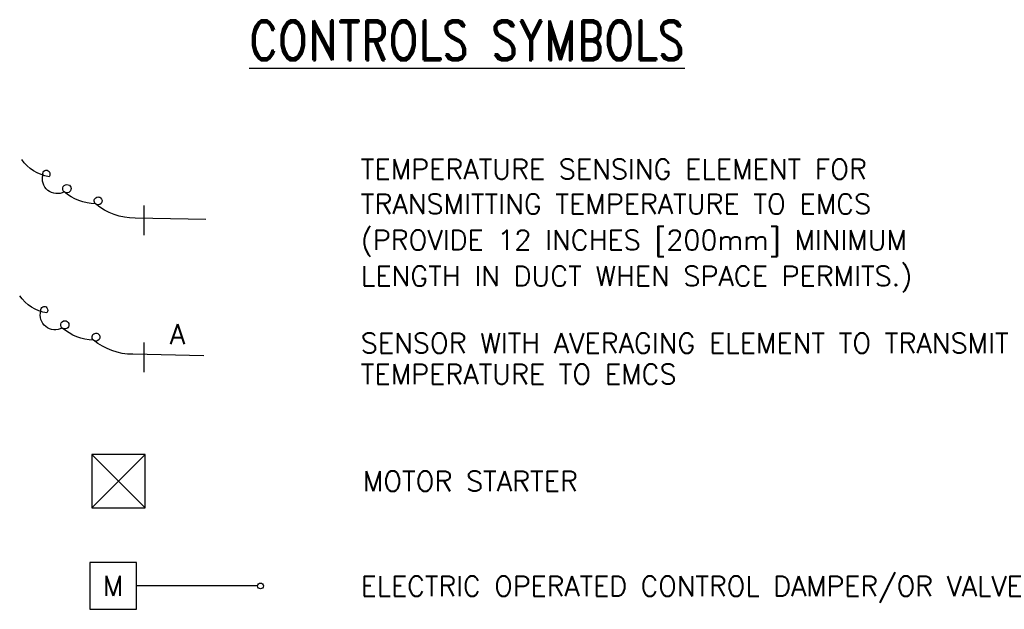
# Model space of a CAD drawing. Header units: inches. Extents: x 1.84 to 6.48, y -2.96 to -0.18.
import ezdxf
from ezdxf.enums import TextEntityAlignment as Align

# ---------------------------------------------------------------- set-up
doc = ezdxf.new("R2010")
doc.units = ezdxf.units.IN
doc.header["$MEASUREMENT"] = 0
for name, color, linetype in [('M-DETL-MEDM', 4, 'Continuous'), ('M-DETL-TEXT', 2, 'Continuous'), ('M-DETL-THIN', 2, 'Continuous')]:
    doc.layers.add(name, color=color, linetype=linetype)
doc.styles.add('ROMAND', font='romand.shx', dxfattribs={"width": 0.8})
doc.styles.add('Romans', font='romans.shx')

msp = doc.modelspace()

# ---------------------------------------------------------------- linework, layer by layer
at = {"layer": 'M-DETL-MEDM'}
for p, q in [((2.4283, -1.0589), (2.4283, -1.1984)), ((2.4283, -1.7035), (2.4283, -1.8431)), ((2.1842, -2.4812), (2.4342, -2.2312)), ((2.1842, -2.2312), (2.4342, -2.4812))]:
    msp.add_line(p, q, dxfattribs=at)
for points in [[(2.7202, -1.1248), (2.3872, -1.1181), (2.3872, -1.1181, -0.17391), (2.2016, -1.0515), (2.2016, -1.0515, -1.006427), (2.2254, -1.0229), (2.2254, -1.0229, -0.993614), (2.2016, -1.0515), (2.2016, -1.0515, -0.167571), (2.054, -0.9944), (2.054, -0.9944, -0.833106), (2.073, -0.9611), (2.073, -0.9611, -1.200328), (2.054, -0.9944), (2.054, -0.9944, -0.673498), (1.954, -0.9135), (1.954, -0.9135, -0.836484), (1.9826, -0.8993), (1.9826, -0.8993, -0.331896), (1.9826, -0.9231), (1.9826, -0.9231, -0.205348), (1.854, -0.8422)], [(2.7104, -1.7659), (2.3774, -1.7592), (2.3774, -1.7592, -0.17391), (2.1918, -1.6926), (2.1918, -1.6926, -1.006427), (2.2156, -1.6641), (2.2156, -1.6641, -0.993614), (2.1918, -1.6926), (2.1918, -1.6926, -0.167571), (2.0442, -1.6355), (2.0442, -1.6355, -0.833106), (2.0633, -1.6022), (2.0633, -1.6022, -1.200328), (2.0442, -1.6355), (2.0442, -1.6355, -0.673498), (1.9442, -1.5547), (1.9442, -1.5547, -0.836484), (1.9728, -1.5404), (1.9728, -1.5404, -0.331896), (1.9728, -1.5642), (1.9728, -1.5642, -0.205348), (1.8443, -1.4833)]]:
    msp.add_lwpolyline(points, format="xyb", dxfattribs=at)
for points in [[(2.1842, -2.2312), (2.1842, -2.4812), (2.4342, -2.4812), (2.4342, -2.2312)], [(2.1737, -2.9596), (2.3937, -2.9596), (2.3937, -2.7396), (2.1737, -2.7396)]]:
    msp.add_lwpolyline(points, close=True, dxfattribs=at)
at = {"layer": 'M-DETL-THIN'}
msp.add_line((2.964, -2.8496), (2.3937, -2.8496), dxfattribs=at)
msp.add_circle((2.9778, -2.8496), 0.0138, dxfattribs=at)

# ---------------------------------------------------------------- texts
at = {"layer": 'M-DETL-TEXT', "style": 'ROMAND', "width": 0.8}
msp.add_text('%%UCONTROLS SYMBOLS', height=0.1875, dxfattribs=at).set_placement((3.9499, -0.375), align=Align.CENTER)
at = {"layer": 'M-DETL-TEXT', "style": 'Romans'}
for s, height, p in [('TEMPERATURE SENSING ELEMENT FOR', 0.09375, (3.4499, -0.9345)), ('TRANSMITTING TEMPERATURE TO EMCS', 0.09375, (3.4499, -1.0986)), ('(PROVIDE 12 INCHES [200mm] MINIMUM', 0.09375, (3.4499, -1.2682)), ('LENGTH IN DUCT WHEN SPACE PERMITS.)', 0.09375, (3.4499, -1.4377)), ('A', 0.0938, (2.5509, -1.711)), ('SENSOR WITH AVERAGING ELEMENT TO TRANSMIT', 0.09375, (3.4499, -1.7534)), ('TEMPERATURE TO EMCS', 0.09375, (3.4499, -1.8997))]:
    msp.add_text(s, height=height, dxfattribs=at).set_placement(p)
for s, p in [('MOTOR STARTER', (3.4595, -2.357)), ('ELECTRIC OPERATED CONTROL DAMPER/OR VALVE', (3.4491, -2.8503))]:
    msp.add_text(s, height=0.09375, dxfattribs=at).set_placement(p, align=Align.MIDDLE_LEFT)
msp.add_text('M', height=0.0938, dxfattribs=at).set_placement((2.2837, -2.8496), align=Align.MIDDLE_CENTER)

doc.saveas('drawing.dxf')
